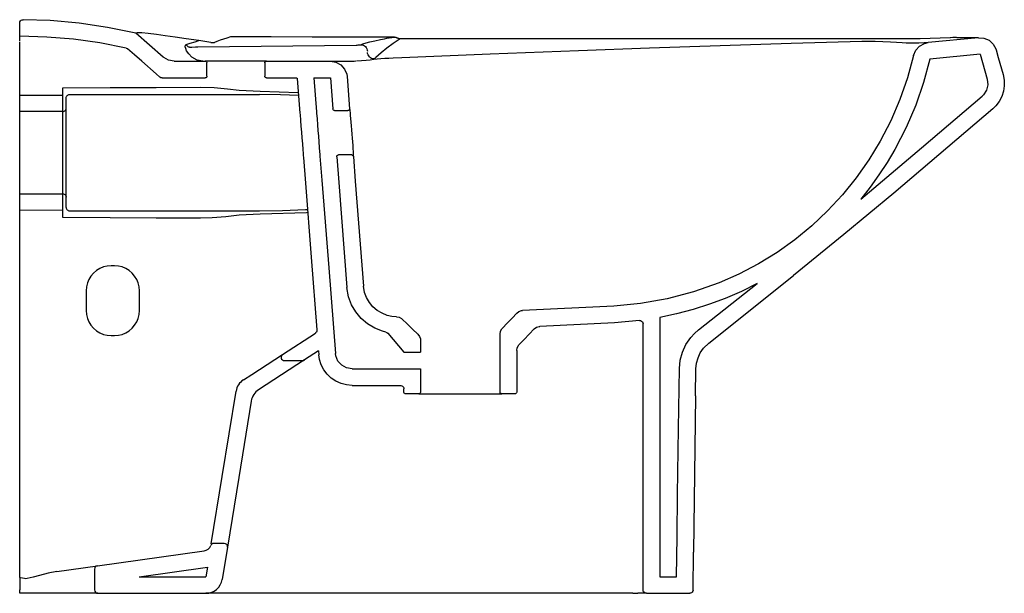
# Model space of a CAD drawing. Header units: millimetres. Extents: x 0 to 0.592, y 0 to 0.345.
import ezdxf

# ---------------------------------------------------------------- set-up
doc = ezdxf.new("R2010")
doc.units = ezdxf.units.MM
doc.layers.add('BLOCKS', color=3, linetype='Continuous')

msp = doc.modelspace()

# ---------------------------------------------------------------- linework, layer by layer
at = {"layer": 'BLOCKS'}
for p, q in [((0, 0.33499), (0, 0.34299)), ((0, 0.33216), (0, 0.33499)), ((0.07069, 0.33714), (0.06985, 0.33689)), ((0.08627, 0.32248), (0.06985, 0.33689)), ((0.11369, 0.33153), (0.10779, 0.33239)), ((0.22537, 0.33452), (0.2255, 0.33454)), ((0.55966, 0.33411), (0.54158, 0.33353)), ((0.57667, 0.33417), (0.54644, 0.33117)), ((0.56389, 0.33417), (0.5635, 0.3342)), ((0, 0.32152), (0, 0.33151)), ((0.10175, 0.32439), (0.10042, 0.32629)), ((0.1071, 0.32862), (0.2024, 0.32974)), ((0.115, 0.33134), (0.11369, 0.33153)), ((0.20525, 0.32995), (0.20648, 0.33038)), ((0.5351, 0.3311), (0.53658, 0.33115)), ((0.58728, 0.32694), (0.58858, 0.32234)), ((0, 0.32), (0, 0.32152)), ((0, 0.31), (0, 0.32)), ((0.09287, 0.32), (0.11159, 0.32)), ((0.14841, 0.32), (0.11159, 0.32)), ((0.14841, 0.32), (0.18694, 0.32)), ((0.18694, 0.32), (0.19652, 0.32)), ((0.19652, 0.32), (0.19865, 0.32)), ((0.2132, 0.3214), (0.21293, 0.32123)), ((0.22459, 0.32203), (0.22988, 0.32223)), ((0.57766, 0.32422), (0.54743, 0.32122)), ((0.57766, 0.32422), (0.5819, 0.30923)), ((0.58858, 0.32234), (0.59152, 0.31196)), ((0.1126, 0.311), (0.1126, 0.319)), ((0.1474, 0.319), (0.1474, 0.311)), ((0, 0.305), (0, 0.31)), ((0.08434, 0.3105), (0.08207, 0.31248)), ((0.08566, 0.31), (0.11159, 0.31)), ((0.14841, 0.31), (0.16641, 0.31)), ((0.16691, 0.30954), (0.16854, 0.28881)), ((0.17691, 0.31), (0.18694, 0.31)), ((0.17691, 0.31), (0.17851, 0.28959)), ((0.18694, 0.31), (0.18841, 0.2913)), ((0.19691, 0.31078), (0.19843, 0.29146)), ((0, 0.29964), (0, 0.305)), ((0.02599, 0.29967), (0.02599, 0.30395)), ((0.13195, 0.30267), (0.14467, 0.30196)), ((0, 0.29964), (0.02599, 0.29967)), ((0, 0.28974), (0, 0.29964)), ((0.028, 0.23204), (0.028, 0.29796)), ((0.03, 0.29996), (0.14422, 0.29996)), ((0.14467, 0.30196), (0.16756, 0.30129)), ((0.18941, 0.29037), (0.19743, 0.29037)), ((0.026, 0.28976), (0, 0.28974)), ((0, 0.24026), (0, 0.28974)), ((0.026, 0.24024), (0.026, 0.28976)), ((0.19969, 0.26363), (0.19167, 0.26363)), ((0, 0.24026), (0.026, 0.24024)), ((0, 0.23036), (0, 0.24026)), ((0.02599, 0.23033), (0, 0.23036)), ((0, 0.00951), (0, 0.23036)), ((0.02599, 0.22605), (0.02599, 0.23033)), ((0.03, 0.23004), (0.14422, 0.23004)), ((0.14467, 0.22804), (0.13195, 0.22733)), ((0.057, 0.197), (0.055, 0.197)), ((0.41445, 0.1505), (0.46548, 0.19109)), ((0.40828, 0.15837), (0.44351, 0.18626)), ((0.04, 0.182), (0.04, 0.17)), ((0.072, 0.17), (0.072, 0.182)), ((0.3573, 0.17274), (0.30236, 0.17003)), ((0.38499, 0.16592), (0.38499, 0.01)), ((0.35779, 0.16275), (0.31285, 0.16054)), ((0.37275, 0.16403), (0.35779, 0.16275)), ((0.37499, 0.002), (0.37499, 0.16205)), ((0.055, 0.155), (0.057, 0.155)), ((0.15809, 0.14368), (0.1779, 0.15655)), ((0.2214, 0.15636), (0.23105, 0.145)), ((0.28893, 0.121), (0.28893, 0.15595)), ((0.24107, 0.15228), (0.24107, 0.145)), ((0.13962, 0.13168), (0.15809, 0.14368)), ((0.17979, 0.14585), (0.17128, 0.14032)), ((0.17979, 0.14585), (0.17998, 0.14343)), ((0.23105, 0.145), (0.24107, 0.145)), ((0.29895, 0.14596), (0.29895, 0.121)), ((0.17128, 0.14032), (0.15281, 0.12832)), ((0.15918, 0.14), (0.17019, 0.14)), ((0.13455, 0.12839), (0.13962, 0.13168)), ((0.19992, 0.135), (0.24107, 0.135)), ((0.24107, 0.135), (0.24107, 0.121)), ((0.40655, 0.11874), (0.40678, 0.13504)), ((0.15281, 0.12832), (0.14371, 0.12241)), ((0.19992, 0.125), (0.22905, 0.125)), ((0.12179, 0.07032), (0.13013, 0.1216)), ((0.23105, 0.121), (0.23105, 0.123)), ((0.24007, 0.12), (0.23205, 0.12)), ((0.24007, 0.12), (0.28993, 0.12)), ((0.29795, 0.12), (0.28993, 0.12)), ((0.40655, 0.11874), (0.4053, 0.02479)), ((0.13929, 0.11563), (0.13182, 0.06968)), ((0.1152, 0.02974), (0.12179, 0.07032)), ((0.13182, 0.06968), (0.12499, 0.02768)), ((0.12302, 0.03), (0.11678, 0.03)), ((0.04672, 0.01657), (0.11096, 0.02559)), ((0.12499, 0.02768), (0.12186, 0.0084)), ((0.40502, 0.00198), (0.4053, 0.02479)), ((0.02229, 0.01313), (0.04672, 0.01657)), ((0.045, 0.01459), (0.045, 0.002)), ((0.07185, 0.01), (0.11293, 0.01577)), ((0.11293, 0.01577), (0.11199, 0.01)), ((0, 0.00951), (0, 0.002)), ((0.07185, 0.01), (0.11199, 0.01)), ((0.38499, 0.01), (0.39512, 0.01)), ((0, 0), (0, 0.002)), ((0.005, 0), (0, 0)), ((0.047, 0), (0.005, 0)), ((0.047, 0), (0.11199, 0)), ((0.12183, 0), (0.11199, 0)), ((0.36875, 0), (0.12183, 0)), ((0.36875, 0), (0.37178, 0)), ((0.37699, 0), (0.37178, 0)), ((0.37699, 0), (0.40302, 0))]:
    msp.add_line(p, q, dxfattribs=at)
at = {"layer": 'BLOCKS', "flags": 128}
for points in [[(0, 0.34299), (0.00011, 0.34365), (0.00044, 0.34424), (0.00094, 0.34468), (0.00156, 0.34494), (0.00201, 0.34499)], [(0.06985, 0.33689), (0.05276, 0.34039), (0.03569, 0.3429), (0.01833, 0.34444), (0.00201, 0.34499)], [(0.064, 0.32795), (0.04829, 0.33101), (0.03239, 0.33321), (0.01624, 0.33455), (0, 0.33499)], [(0.10779, 0.33239), (0.10022, 0.3335), (0.09346, 0.33449), (0.0875, 0.33533), (0.08236, 0.33602), (0.07729, 0.33663), (0.0734, 0.33701), (0.07069, 0.33714)], [(0.10013, 0.32997), (0.10259, 0.33081), (0.10546, 0.33171), (0.10779, 0.33239)], [(0.12674, 0.33462), (0.12457, 0.33395), (0.1225, 0.33328), (0.12053, 0.33261), (0.11864, 0.33194), (0.11711, 0.33137)], [(0.22537, 0.33452), (0.22516, 0.33452), (0.20052, 0.33454), (0.17588, 0.33456), (0.1513, 0.33459), (0.12674, 0.33462)], [(0.20648, 0.33038), (0.20846, 0.331), (0.21068, 0.33163), (0.21363, 0.33236), (0.21697, 0.33309), (0.21947, 0.33357), (0.22081, 0.33381), (0.22222, 0.33405), (0.22537, 0.33452)], [(0.22877, 0.33352), (0.22469, 0.33075), (0.22091, 0.32796), (0.21742, 0.32513), (0.21423, 0.32228)], [(0.2255, 0.33454), (0.22571, 0.33452), (0.22592, 0.33449), (0.22612, 0.33445), (0.22632, 0.33439), (0.22652, 0.33431), (0.22672, 0.33422), (0.22691, 0.33411), (0.22709, 0.33399)], [(0.22877, 0.33352), (0.22855, 0.33354), (0.22833, 0.33356), (0.22812, 0.33361), (0.22791, 0.33366), (0.2277, 0.33372), (0.22749, 0.3338), (0.22729, 0.33389), (0.22709, 0.33399)], [(0.54158, 0.33353), (0.43715, 0.33349), (0.33274, 0.33348), (0.28075, 0.33349), (0.22877, 0.33352)], [(0.22988, 0.32223), (0.283, 0.32446), (0.33614, 0.3265), (0.37875, 0.32802), (0.42136, 0.32944), (0.46397, 0.33078), (0.50659, 0.33204)], [(0.50659, 0.33204), (0.51054, 0.33211), (0.5145, 0.3321), (0.51923, 0.33195), (0.52377, 0.33166)], [(0.52377, 0.33166), (0.52748, 0.33138), (0.53079, 0.33117), (0.53322, 0.33108), (0.5351, 0.3311)], [(0.5635, 0.3342), (0.56333, 0.33421), (0.56254, 0.33422), (0.56134, 0.33419), (0.55988, 0.33413), (0.55966, 0.33411)], [(0.57667, 0.33417), (0.5761, 0.33417), (0.57453, 0.33417), (0.57197, 0.33417), (0.56842, 0.33417), (0.56389, 0.33417)], [(0.57667, 0.33417), (0.58002, 0.33394), (0.5831, 0.33261), (0.58557, 0.33033), (0.58715, 0.32737), (0.58728, 0.32694)], [(0.064, 0.32795), (0.06462, 0.3277), (0.06488, 0.3275)], [(0.08207, 0.31248), (0.07342, 0.32004), (0.0691, 0.32381), (0.06488, 0.3275)], [(0.10042, 0.32629), (0.10041, 0.3263), (0.09984, 0.32757), (0.09959, 0.32857), (0.09972, 0.32962), (0.09978, 0.32972)], [(0.09978, 0.32972), (0.09994, 0.32987), (0.10013, 0.32997)], [(0.10013, 0.32997), (0.10034, 0.32965), (0.10059, 0.32937), (0.10087, 0.32913), (0.10118, 0.32892), (0.10151, 0.32875), (0.10186, 0.32863), (0.10222, 0.32855), (0.10258, 0.32852)], [(0.10258, 0.32852), (0.10362, 0.32855), (0.10568, 0.3286), (0.10639, 0.32861), (0.1071, 0.32862)], [(0.115, 0.33134), (0.11569, 0.33135), (0.11711, 0.33137)], [(0.2024, 0.32974), (0.20296, 0.32975), (0.2035, 0.32977), (0.204, 0.3298), (0.20443, 0.32983), (0.2048, 0.32987), (0.20507, 0.32991), (0.20525, 0.32995)], [(0.20525, 0.32995), (0.20601, 0.32987), (0.20674, 0.32964), (0.20741, 0.32927), (0.20801, 0.32877), (0.2085, 0.32817), (0.20887, 0.32748), (0.2091, 0.32674), (0.20919, 0.32597)], [(0.53658, 0.33115), (0.54087, 0.33116), (0.54395, 0.33117), (0.54578, 0.33117), (0.54644, 0.33117)], [(0.53768, 0.32348), (0.53898, 0.32658), (0.54123, 0.32907), (0.54418, 0.33068), (0.54644, 0.33117)], [(0.09287, 0.32), (0.08956, 0.32056), (0.08662, 0.32219), (0.08627, 0.32248)], [(0.11013, 0.32), (0.10666, 0.3206), (0.10359, 0.32237), (0.10175, 0.32439)], [(0.11159, 0.32), (0.11163, 0.32), (0.11185, 0.31997), (0.11215, 0.31983), (0.1124, 0.3196), (0.11255, 0.3193), (0.1126, 0.319)], [(0.1474, 0.319), (0.14742, 0.31918), (0.14753, 0.3195), (0.14775, 0.31975), (0.14803, 0.31993), (0.14836, 0.32), (0.14841, 0.32)], [(0.18694, 0.32), (0.19025, 0.31944), (0.19319, 0.31781), (0.19542, 0.3153), (0.19669, 0.3122), (0.19691, 0.31078)], [(0.19865, 0.32), (0.19942, 0.32001), (0.20029, 0.32005), (0.20118, 0.3201), (0.20214, 0.32018)], [(0.20266, 0.3202), (0.20568, 0.32039), (0.2085, 0.32061), (0.21087, 0.32087), (0.21293, 0.32123)], [(0.2132, 0.3214), (0.21244, 0.32148), (0.21171, 0.32171), (0.21103, 0.32208), (0.21042, 0.32257), (0.20992, 0.32317), (0.20954, 0.32384), (0.20929, 0.32458), (0.20919, 0.32535)], [(0.21293, 0.32123), (0.21502, 0.32142), (0.21732, 0.32161), (0.21968, 0.32177), (0.22212, 0.32192), (0.22459, 0.32203)], [(0.21423, 0.32228), (0.21372, 0.32182), (0.21346, 0.3216), (0.2132, 0.3214)], [(0.53768, 0.32348), (0.53407, 0.31009), (0.5295, 0.29695), (0.52401, 0.28417), (0.51764, 0.27184), (0.51082, 0.26063), (0.50322, 0.24987), (0.49492, 0.23963), (0.48596, 0.22998), (0.4764, 0.22099), (0.46625, 0.21267), (0.45552, 0.20503), (0.4443, 0.19812), (0.43265, 0.19198), (0.42065, 0.18665), (0.40533, 0.18122), (0.38955, 0.17706), (0.37349, 0.17422), (0.3573, 0.17274)], [(0.54743, 0.32122), (0.54367, 0.30726), (0.53894, 0.29361), (0.53313, 0.28005), (0.52636, 0.26694), (0.52177, 0.25918), (0.51684, 0.25164), (0.51154, 0.24426), (0.50592, 0.23713)], [(0.08566, 0.31), (0.08499, 0.31011), (0.0844, 0.31044), (0.08434, 0.3105)], [(0.1126, 0.311), (0.11259, 0.3109), (0.1125, 0.31058), (0.11231, 0.3103), (0.11204, 0.31011), (0.11185, 0.31003), (0.11159, 0.31)], [(0.14841, 0.31), (0.14825, 0.31001), (0.14793, 0.31012), (0.14766, 0.31033), (0.14748, 0.31062), (0.14742, 0.31082), (0.1474, 0.311)], [(0.16641, 0.31), (0.16658, 0.30997), (0.16673, 0.30989), (0.16684, 0.30977), (0.1669, 0.30961), (0.16691, 0.30954)], [(0.5819, 0.30923), (0.58226, 0.30589), (0.5815, 0.30262), (0.57969, 0.29979), (0.57883, 0.29895)], [(0.59152, 0.31196), (0.59216, 0.30865), (0.59224, 0.30528), (0.59175, 0.30195), (0.59071, 0.29874), (0.58914, 0.29576), (0.5871, 0.29308), (0.58537, 0.29139)], [(0.02599, 0.30395), (0.05442, 0.30412), (0.08202, 0.3043), (0.10874, 0.30448)], [(0.10874, 0.30448), (0.11691, 0.3042), (0.12508, 0.30343), (0.13195, 0.30267)], [(0.026, 0.28976), (0.026, 0.28991), (0.02599, 0.29119), (0.02599, 0.29342), (0.02599, 0.29636), (0.02599, 0.29967)], [(0.028, 0.29796), (0.02804, 0.29835), (0.02815, 0.29873), (0.02834, 0.29907), (0.02859, 0.29938), (0.02889, 0.29962), (0.02923, 0.29981), (0.02961, 0.29992), (0.03, 0.29996)], [(0.16772, 0.29932), (0.15679, 0.29972), (0.14422, 0.29996)], [(0.50592, 0.23713), (0.54253, 0.26784), (0.57883, 0.29895)], [(0.026, 0.28976), (0.02639, 0.2898), (0.02677, 0.28991), (0.02711, 0.29009), (0.02741, 0.29034), (0.02766, 0.29064), (0.02785, 0.29098), (0.02796, 0.29136), (0.028, 0.29174)], [(0.18941, 0.29037), (0.18908, 0.29043), (0.18879, 0.29059), (0.18856, 0.29084), (0.18843, 0.29115), (0.18841, 0.2913)], [(0.19843, 0.29146), (0.1984, 0.29112), (0.19826, 0.29081), (0.19802, 0.29056), (0.19772, 0.29041), (0.19743, 0.29037)], [(0.19843, 0.29146), (0.19848, 0.29098), (0.19856, 0.29017), (0.19869, 0.28894), (0.19884, 0.28738), (0.19902, 0.28552), (0.19921, 0.28343), (0.19941, 0.2811), (0.19962, 0.27865), (0.19981, 0.2762), (0.2, 0.27378), (0.20016, 0.27145), (0.2003, 0.26928), (0.20043, 0.26734), (0.20053, 0.26567), (0.2006, 0.26433), (0.20066, 0.26335), (0.20069, 0.2627)], [(0.58537, 0.29139), (0.52586, 0.24073), (0.49578, 0.21578), (0.46548, 0.19109)], [(0.16854, 0.28881), (0.16861, 0.28794), (0.1689, 0.28443), (0.16918, 0.28092), (0.16946, 0.27742), (0.16973, 0.27391), (0.17001, 0.27041), (0.17028, 0.2669), (0.17046, 0.26448), (0.17056, 0.26326), (0.17065, 0.26205)], [(0.17851, 0.28959), (0.17858, 0.28873), (0.17886, 0.28529), (0.17914, 0.28184), (0.17941, 0.27839), (0.17968, 0.27495), (0.17995, 0.2715), (0.18022, 0.26805), (0.18042, 0.26545), (0.18052, 0.26414), (0.18062, 0.26284)], [(0.17065, 0.26205), (0.17185, 0.24676), (0.17536, 0.20212), (0.1788, 0.15838)], [(0.18062, 0.26284), (0.18175, 0.2484), (0.18589, 0.19581), (0.18995, 0.14422)], [(0.19067, 0.26254), (0.1907, 0.26288), (0.19084, 0.26319), (0.19108, 0.26344), (0.19138, 0.26359), (0.19167, 0.26363)], [(0.19067, 0.26254), (0.19189, 0.247), (0.19685, 0.18399)], [(0.19969, 0.26363), (0.20002, 0.26357), (0.20031, 0.26341), (0.20054, 0.26316), (0.20067, 0.26285), (0.20069, 0.2627)], [(0.20069, 0.2627), (0.20186, 0.24778), (0.20682, 0.18477)], [(0.02599, 0.23033), (0.02599, 0.23116), (0.02599, 0.23441), (0.02599, 0.23721), (0.026, 0.23922), (0.026, 0.24024)], [(0.026, 0.24024), (0.02639, 0.2402), (0.02677, 0.24009), (0.02711, 0.23991), (0.02741, 0.23966), (0.02766, 0.23936), (0.02785, 0.23902), (0.02796, 0.23864), (0.028, 0.23826)], [(0.028, 0.23204), (0.02804, 0.23165), (0.02815, 0.23127), (0.02834, 0.23093), (0.02859, 0.23062), (0.02889, 0.23038), (0.02923, 0.23019), (0.02961, 0.23008), (0.03, 0.23004)], [(0.10874, 0.22552), (0.08202, 0.2257), (0.05442, 0.22588), (0.02599, 0.22605)], [(0.13195, 0.22733), (0.12397, 0.22645), (0.11582, 0.22572), (0.10874, 0.22552)], [(0.14422, 0.23004), (0.15809, 0.23031), (0.17195, 0.23086), (0.1731, 0.23093)], [(0.17325, 0.22896), (0.17245, 0.22891), (0.14467, 0.22804)], [(0.055, 0.197), (0.05265, 0.19682), (0.05036, 0.19627), (0.04819, 0.19537), (0.04618, 0.19414), (0.04439, 0.19261), (0.04286, 0.19082), (0.04163, 0.18881), (0.04073, 0.18664), (0.04018, 0.18435), (0.04, 0.182)], [(0.072, 0.182), (0.07182, 0.18435), (0.07127, 0.18664), (0.07037, 0.18881), (0.06914, 0.19082), (0.06761, 0.19261), (0.06582, 0.19414), (0.06381, 0.19537), (0.06164, 0.19627), (0.05935, 0.19682), (0.057, 0.197)], [(0.22029, 0.15705), (0.21823, 0.15758), (0.21352, 0.15942), (0.20919, 0.16202), (0.20536, 0.16532), (0.20213, 0.16921), (0.19961, 0.17359), (0.19785, 0.17833), (0.19685, 0.18399)], [(0.22657, 0.16634), (0.22379, 0.16656), (0.22107, 0.16717), (0.21794, 0.16839), (0.21505, 0.17013), (0.21249, 0.17233), (0.21034, 0.17492), (0.20866, 0.17784), (0.20749, 0.181), (0.20682, 0.18477)], [(0.44351, 0.18626), (0.43408, 0.18158), (0.42439, 0.17738), (0.41483, 0.1738), (0.40508, 0.17069), (0.39511, 0.16805), (0.38499, 0.16592)], [(0.04, 0.17), (0.04018, 0.16765), (0.04073, 0.16536), (0.04163, 0.16319), (0.04286, 0.16118), (0.04439, 0.15939), (0.04618, 0.15786), (0.04819, 0.15663), (0.05036, 0.15573), (0.05265, 0.15518), (0.055, 0.155)], [(0.057, 0.155), (0.05935, 0.15518), (0.06164, 0.15573), (0.06381, 0.15663), (0.06582, 0.15786), (0.06761, 0.15939), (0.06914, 0.16118), (0.07037, 0.16319), (0.07127, 0.16536), (0.07182, 0.16765), (0.072, 0.17)], [(0.22657, 0.16634), (0.22822, 0.16604), (0.22969, 0.16521), (0.22997, 0.16496)], [(0.29031, 0.1594), (0.29327, 0.1625), (0.29616, 0.16553), (0.29898, 0.16849)], [(0.29898, 0.16849), (0.30033, 0.16949), (0.30193, 0.16999), (0.30236, 0.17003)], [(0.22997, 0.16496), (0.23308, 0.16201), (0.23634, 0.15891), (0.23952, 0.1559)], [(0.30947, 0.15899), (0.31081, 0.16), (0.31242, 0.1605), (0.31285, 0.16054)], [(0.37275, 0.16403), (0.37342, 0.164), (0.37404, 0.16375), (0.37455, 0.16331), (0.37488, 0.16272), (0.37499, 0.16205)], [(0.1788, 0.15838), (0.17874, 0.15771), (0.17846, 0.1571), (0.178, 0.15662), (0.1779, 0.15655)], [(0.22029, 0.15705), (0.22091, 0.15679), (0.2214, 0.15636)], [(0.23952, 0.1559), (0.24052, 0.15455), (0.24103, 0.15295), (0.24107, 0.15228)], [(0.28893, 0.15595), (0.28921, 0.1576), (0.29002, 0.15907), (0.29031, 0.1594)], [(0.30033, 0.1494), (0.30341, 0.15264), (0.30647, 0.15584), (0.30947, 0.15899)], [(0.39678, 0.13519), (0.39727, 0.14014), (0.39862, 0.14509), (0.40072, 0.14961), (0.40363, 0.15383), (0.40582, 0.15621), (0.40828, 0.15837)], [(0.29895, 0.14596), (0.29923, 0.14761), (0.30004, 0.14908), (0.30033, 0.1494)], [(0.40678, 0.13504), (0.4071, 0.13835), (0.408, 0.14164), (0.4094, 0.14466), (0.41134, 0.14747), (0.41445, 0.1505)], [(0.19992, 0.125), (0.19656, 0.12529), (0.1933, 0.12613), (0.19022, 0.12751), (0.18742, 0.12938), (0.18498, 0.1317), (0.18296, 0.1344), (0.18142, 0.1374), (0.18041, 0.14061), (0.17998, 0.14343)], [(0.19992, 0.135), (0.19661, 0.13556), (0.19367, 0.13719), (0.19144, 0.1397), (0.19016, 0.1428), (0.18995, 0.14422)], [(0.39512, 0.01), (0.39541, 0.03426), (0.39573, 0.05937), (0.39627, 0.09918), (0.39678, 0.13519)], [(0.22905, 0.125), (0.22935, 0.12498), (0.22976, 0.12487), (0.23034, 0.12453), (0.23077, 0.12402), (0.23101, 0.12339), (0.23105, 0.123)], [(0.23205, 0.12), (0.23194, 0.12001), (0.23161, 0.1201), (0.23134, 0.1203), (0.23121, 0.12046), (0.23108, 0.12077), (0.23105, 0.121)], [(0.24107, 0.121), (0.24103, 0.12072), (0.24088, 0.12042), (0.24065, 0.12018), (0.24046, 0.12008), (0.24013, 0.12), (0.24007, 0.12)], [(0.28993, 0.12), (0.28985, 0.12), (0.28952, 0.12009), (0.28924, 0.12028), (0.2891, 0.12044), (0.28896, 0.12074), (0.28893, 0.121)], [(0.29895, 0.121), (0.29895, 0.12099), (0.29889, 0.12066), (0.29872, 0.12037), (0.29847, 0.12015), (0.29816, 0.12002), (0.29795, 0.12)], [(0.02229, 0.01313), (0.01709, 0.01212), (0.01187, 0.01076), (0.00817, 0.00973), (0.0063, 0.00922), (0.0044, 0.00886), (0.0036, 0.00879)], [(0.0036, 0.00879), (0.00298, 0.00886), (0.00054, 0.00932), (0.00035, 0.00937), (0.00023, 0.0094), (0.00015, 0.00943), (0.00009, 0.00945), (0.00006, 0.00947), (0.00003, 0.00948), (0.00002, 0.00949), (0, 0.0095), (0, 0.00951), (0, 0.00951)], [(0.37699, 0), (0.37633, 0.00011), (0.37574, 0.00044), (0.3753, 0.00094), (0.37504, 0.00156), (0.37499, 0.002)], [(0.40502, 0.00198), (0.4049, 0.00132), (0.40457, 0.00073), (0.40406, 0.00029), (0.40343, 0.00004), (0.40302, 0)]]:
    msp.add_lwpolyline(points, dxfattribs=at)
at = {"layer": 'BLOCKS'}
for centre, radius, start, end in [((0.15918, 0.142), 0.002, 123.01172, 270), ((0.17019, 0.142), 0.002, 270, 303.01172), ((0.14, 0.12), 0.01, 123.01172, 170.76703), ((0.14916, 0.11403), 0.01, 123.01172, 170.76703), ((0.11678, 0.028), 0.002, 90, 158.6766), ((0.12302, 0.028), 0.002, 350.76703, 90), ((0.11026, 0.03055), 0.005, 278, 338.6766), ((0.047, 0.01459), 0.002, 98, 180), ((0.11199, 0.01), 0.01, 270, 350.76703), ((0.047, 0.002), 0.002, 180, 270)]:
    msp.add_arc(centre, radius, start, end, dxfattribs=at)

doc.saveas('drawing.dxf')
